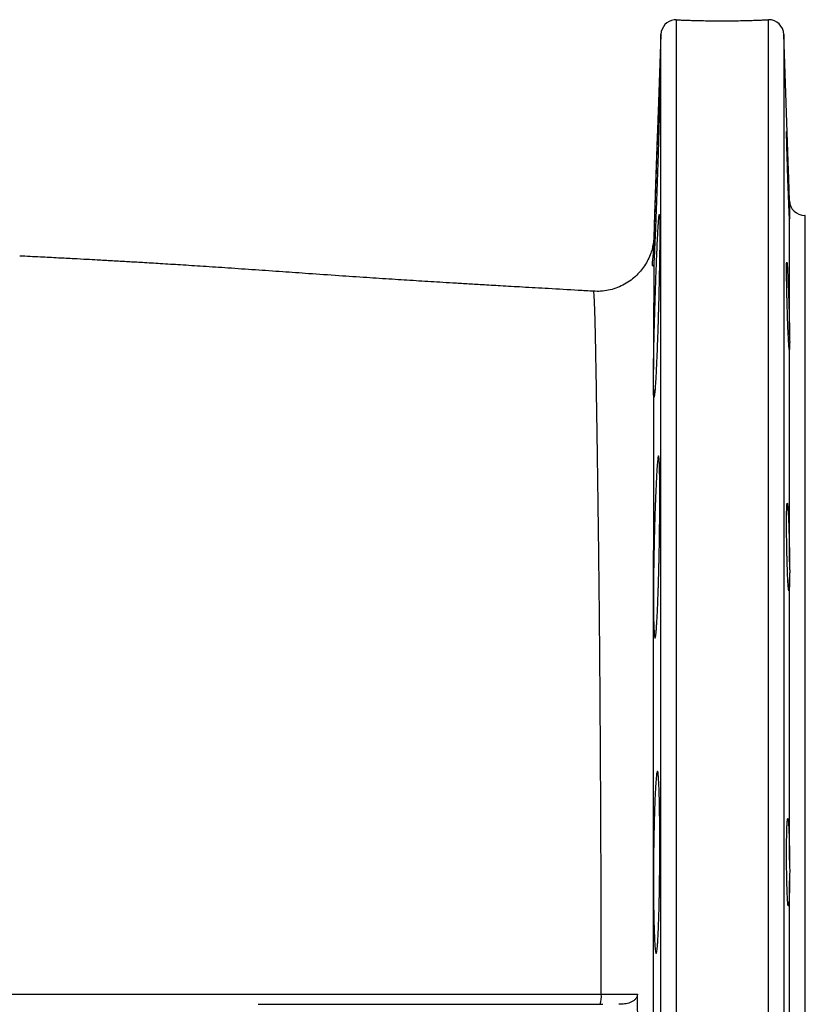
# Model space of a CAD drawing. Header units: millimetres. Extents: x 2318 to 4555, y 961 to 6343.
# Tile 9 of 15: x 4142 to 4555, y 1740 to 2258. Entities that reach past the tile are written whole.
import ezdxf

# ---------------------------------------------------------------- set-up
doc = ezdxf.new("R2010")
doc.units = ezdxf.units.MM
doc.header["$LTSCALE"] = 2

msp = doc.modelspace()

# ---------------------------------------------------------------- linework, layer by layer
at = {"color": 7, "linetype": 'Continuous', "lineweight": 25}
for p, q in [((4486.72, 2258.11), (4485.68, 2258.08)), ((4478.72, 2250.44), (4475.01, 2144.01)), ((4546.32, 2162.88), (4543.26, 2250.44)), ((4554.59, 2155.16), (4554.31, 2155.16)), ((4554.59, 1295.16), (4554.59, 2155.16)), ((4546.33, 2153.38), (4546.32, 2153.35)), ((4546.32, 2092.18), (4546.32, 2153.35)), ((4475.01, 2144.04), (4475.01, 2144.01)), ((4546.32, 1972.96), (4546.32, 2085.98)), ((4546.32, 1816.01), (4546.32, 1963.69)), ((4546.32, 1645.24), (4546.32, 1805.08))]:
    msp.add_line(p, q, dxfattribs=at)
at = {"color": 8, "linetype": 'Continuous', "lineweight": 25}
for p, q in [((4486.72, 2258.11), (4486.72, 1192.16)), ((4535.27, 1192.16), (4535.27, 2258.14)), ((4478.72, 1199.88), (4478.72, 2250.44)), ((4543.26, 2250.44), (4543.26, 1199.88)), ((4546.32, 2155.52), (4546.32, 2162.88)), ((4554.31, 2155.16), (4554.31, 1295.16))]:
    msp.add_line(p, q, dxfattribs=at)
at = {"color": 7, "linetype": 'Continuous', "lineweight": 25}
for centre, radius, start, end in [((4486.72, 2250.16), 8, 97.4341, 178), ((4535.27, 2250.16), 8, 2, 90.0008), ((4554.31, 2163.16), 8, 182, 270), ((4432.89, 1744.2), 14.51, 343.8163, 5.0282)]:
    msp.add_arc(centre, radius, start, end, dxfattribs=at)
for points, knots in [([(4486.72, 2258.11), (4487.14, 2258.09), (4487.66, 2258.06), (4488.92, 2258.01), (4489.65, 2257.98), (4491.32, 2257.92), (4492.24, 2257.89), (4494.24, 2257.82), (4495.32, 2257.79), (4497.64, 2257.73), (4498.86, 2257.7), (4501.38, 2257.65), (4502.69, 2257.63), (4505.41, 2257.6), (4506.78, 2257.58), (4509.55, 2257.57), (4510.94, 2257.57), (4513.74, 2257.58), (4515.13, 2257.59), (4517.83, 2257.62), (4519.15, 2257.64), (4521.09, 2257.67), (4521.72, 2257.69), (4522.95, 2257.71), (4523.55, 2257.73), (4525.3, 2257.77), (4526.41, 2257.81), (4527.96, 2257.85), (4528.46, 2257.87), (4529.41, 2257.9), (4529.86, 2257.92), (4531.14, 2257.97), (4531.91, 2258), (4532.91, 2258.04), (4533.22, 2258.05), (4533.78, 2258.08), (4534.03, 2258.09), (4534.7, 2258.12), (4535.04, 2258.13), (4535.27, 2258.14)], [0, 0, 0, 0, 0.0625, 0.0625, 0.125, 0.125, 0.1875, 0.1875, 0.25, 0.25, 0.3125, 0.3125, 0.375, 0.375, 0.4375, 0.4375, 0.5, 0.5, 0.5625, 0.5625, 0.625, 0.625, 0.65625, 0.65625, 0.6875, 0.6875, 0.75, 0.75, 0.78125, 0.78125, 0.8125, 0.8125, 0.875, 0.875, 0.90625, 0.90625, 0.9375, 0.9375, 1, 1, 1, 1]), ([(4474.97, 2138.8), (4475, 2139.65), (4475.02, 2140.53), (4475.08, 2142.39), (4475.11, 2143.36), (4475.2, 2146.37), (4475.27, 2148.51), (4475.38, 2151.91), (4475.42, 2153.07), (4475.49, 2155.47), (4475.53, 2156.7), (4475.66, 2160.43), (4475.74, 2162.97), (4475.88, 2166.89), (4475.92, 2168.21), (4476.01, 2170.88), (4476.06, 2172.23), (4476.2, 2176.25), (4476.29, 2178.93), (4476.43, 2182.91), (4476.48, 2184.24), (4476.57, 2186.89), (4476.62, 2188.21), (4476.76, 2192.09), (4476.85, 2194.59), (4476.98, 2198.21), (4477.02, 2199.39), (4477.11, 2201.72), (4477.15, 2202.86), (4477.27, 2206.16), (4477.35, 2208.21), (4477.46, 2211.06), (4477.5, 2211.97), (4477.57, 2213.72), (4477.6, 2214.56), (4477.7, 2216.91), (4477.75, 2218.28), (4477.83, 2220.04), (4477.86, 2220.58), (4477.9, 2221.55), (4477.93, 2221.99), (4477.99, 2223.13), (4478.02, 2223.67), (4478.06, 2224.14), (4478.07, 2224.24), (4478.09, 2224.34), (4478.1, 2224.33), (4478.12, 2224.13), (4478.12, 2223.77), (4478.12, 2222.9), (4478.12, 2222.56), (4478.11, 2221.76), (4478.1, 2221.3), (4478.08, 2219.78), (4478.05, 2218.57), (4478.01, 2216.47), (4477.99, 2215.71), (4477.96, 2214.11), (4477.94, 2213.26), (4477.87, 2210.59), (4477.82, 2208.66), (4477.74, 2205.55), (4477.71, 2204.47), (4477.65, 2202.25), (4477.62, 2201.09), (4477.52, 2197.57), (4477.45, 2195.14), (4477.33, 2191.37), (4477.29, 2190.09), (4477.21, 2187.49), (4477.17, 2186.16), (4477.05, 2182.19), (4476.96, 2179.52), (4476.83, 2175.52), (4476.78, 2174.18), (4476.69, 2171.49), (4476.64, 2170.14), (4476.5, 2166.15), (4476.41, 2163.55), (4476.27, 2159.75), (4476.22, 2158.5), (4476.13, 2156.03), (4476.08, 2154.81), (4475.94, 2151.25), (4475.85, 2149), (4475.72, 2145.84), (4475.68, 2144.81), (4475.6, 2142.83), (4475.55, 2141.87), (4475.43, 2139.14), (4475.36, 2137.5), (4475.25, 2135.32), (4475.22, 2134.64), (4475.15, 2133.37), (4475.12, 2132.78), (4475.04, 2131.17), (4474.98, 2130.33), (4474.94, 2129.69)], [0, 0, 0, 0, 0.015625, 0.015625, 0.03125, 0.03125, 0.0625, 0.0625, 0.078125, 0.078125, 0.09375, 0.09375, 0.125, 0.125, 0.140625, 0.140625, 0.15625, 0.15625, 0.1875, 0.1875, 0.203125, 0.203125, 0.21875, 0.21875, 0.25, 0.25, 0.265625, 0.265625, 0.28125, 0.28125, 0.3125, 0.3125, 0.328125, 0.328125, 0.34375, 0.34375, 0.375, 0.375, 0.390625, 0.390625, 0.40625, 0.40625, 0.4375, 0.4375, 0.453125, 0.453125, 0.46875, 0.46875, 0.5, 0.5, 0.515625, 0.515625, 0.53125, 0.53125, 0.5625, 0.5625, 0.578125, 0.578125, 0.59375, 0.59375, 0.625, 0.625, 0.640625, 0.640625, 0.65625, 0.65625, 0.6875, 0.6875, 0.703125, 0.703125, 0.71875, 0.71875, 0.75, 0.75, 0.765625, 0.765625, 0.78125, 0.78125, 0.8125, 0.8125, 0.828125, 0.828125, 0.84375, 0.84375, 0.875, 0.875, 0.890625, 0.890625, 0.90625, 0.90625, 0.9375, 0.9375, 0.953125, 0.953125, 0.96875, 0.96875, 1, 1, 1, 1]), ([(4546.32, 2153.35), (4546.31, 2153.41), (4546.29, 2153.61), (4546.26, 2154.08), (4546.25, 2154.27), (4546.22, 2154.7), (4546.21, 2154.95), (4546.17, 2155.79), (4546.13, 2156.45), (4546.08, 2157.61), (4546.06, 2158.02), (4546.02, 2158.9), (4546, 2159.37), (4545.94, 2160.82), (4545.9, 2161.88), (4545.83, 2163.57), (4545.81, 2164.15), (4545.76, 2165.36), (4545.74, 2165.98), (4545.67, 2167.87), (4545.62, 2169.17), (4545.52, 2171.85), (4545.47, 2173.24), (4545.38, 2176), (4545.33, 2177.38), (4545.26, 2179.45), (4545.24, 2180.15), (4545.19, 2181.52), (4545.17, 2182.19), (4545.11, 2184.18), (4545.07, 2185.46), (4545.02, 2187.33), (4545, 2187.94), (4544.96, 2189.12), (4544.95, 2189.69), (4544.9, 2191.34), (4544.87, 2192.36), (4544.82, 2194.25), (4544.8, 2195.09), (4544.78, 2196.19), (4544.77, 2196.53), (4544.76, 2197.15), (4544.75, 2197.44), (4544.74, 2198.21), (4544.74, 2198.61), (4544.74, 2199.01), (4544.74, 2199.12), (4544.74, 2199.26), (4544.75, 2199.31), (4544.76, 2199.34), (4544.77, 2199.23), (4544.8, 2198.89), (4544.81, 2198.75), (4544.83, 2198.39), (4544.84, 2198.19), (4544.87, 2197.48), (4544.9, 2196.89), (4544.96, 2195.5), (4545, 2194.68), (4545.07, 2192.87), (4545.11, 2191.88), (4545.17, 2190.27), (4545.19, 2189.7), (4545.24, 2188.54), (4545.26, 2187.95), (4545.33, 2186.13), (4545.38, 2184.86), (4545.45, 2182.88), (4545.47, 2182.2), (4545.52, 2180.85), (4545.54, 2180.17), (4545.62, 2178.11), (4545.66, 2176.73), (4545.74, 2174.64), (4545.76, 2173.94), (4545.81, 2172.57), (4545.83, 2171.89), (4545.9, 2169.87), (4545.94, 2168.54), (4546.02, 2165.97), (4546.06, 2164.75), (4546.11, 2163.03), (4546.13, 2162.47), (4546.16, 2161.38), (4546.18, 2160.86), (4546.22, 2159.35), (4546.25, 2158.45), (4546.28, 2157.24), (4546.29, 2156.86), (4546.31, 2156.15), (4546.31, 2155.82), (4546.32, 2155.52)], [0, 0, 0, 0, 0.03125, 0.03125, 0.046875, 0.046875, 0.0625, 0.0625, 0.09375, 0.09375, 0.109375, 0.109375, 0.125, 0.125, 0.15625, 0.15625, 0.171875, 0.171875, 0.1875, 0.1875, 0.21875, 0.21875, 0.25, 0.25, 0.28125, 0.28125, 0.296875, 0.296875, 0.3125, 0.3125, 0.34375, 0.34375, 0.359375, 0.359375, 0.375, 0.375, 0.40625, 0.40625, 0.4375, 0.4375, 0.453125, 0.453125, 0.46875, 0.46875, 0.5, 0.5, 0.515625, 0.515625, 0.53125, 0.53125, 0.5625, 0.5625, 0.578125, 0.578125, 0.59375, 0.59375, 0.625, 0.625, 0.65625, 0.65625, 0.6875, 0.6875, 0.703125, 0.703125, 0.71875, 0.71875, 0.75, 0.75, 0.765625, 0.765625, 0.78125, 0.78125, 0.8125, 0.8125, 0.828125, 0.828125, 0.84375, 0.84375, 0.875, 0.875, 0.90625, 0.90625, 0.921875, 0.921875, 0.9375, 0.9375, 0.96875, 0.96875, 0.984375, 0.984375, 1, 1, 1, 1]), ([(4474.81, 2074.11), (4474.83, 2076.24), (4474.87, 2078.53), (4474.93, 2082.2), (4474.95, 2083.46), (4475.01, 2086.06), (4475.04, 2087.41), (4475.13, 2091.5), (4475.2, 2094.3), (4475.31, 2098.61), (4475.35, 2100.07), (4475.42, 2102.28), (4475.44, 2103.02), (4475.48, 2104.5), (4475.5, 2105.24), (4475.61, 2108.93), (4475.71, 2111.86), (4475.83, 2115.51), (4475.85, 2116.24), (4475.9, 2117.69), (4475.93, 2118.42), (4476, 2120.59), (4476.05, 2122), (4476.21, 2126.18), (4476.31, 2128.85), (4476.46, 2132.71), (4476.52, 2133.98), (4476.62, 2136.4), (4476.67, 2137.57), (4476.82, 2140.93), (4476.92, 2142.99), (4477.06, 2145.81), (4477.11, 2146.69), (4477.2, 2148.33), (4477.29, 2149.86), (4477.37, 2151.14), (4477.43, 2152.02), (4477.45, 2152.3), (4477.49, 2152.82), (4477.51, 2153.07), (4477.61, 2154.21), (4477.68, 2154.86), (4477.77, 2155.42), (4477.8, 2155.55), (4477.86, 2155.66), (4477.88, 2155.64), (4477.96, 2155.39), (4478, 2154.96), (4478.04, 2153.91), (4478.06, 2153.49), (4478.08, 2152.52), (4478.09, 2151.97), (4478.11, 2150.14), (4478.12, 2148.69), (4478.12, 2146.57), (4478.12, 2146.14), (4478.11, 2145.23), (4478.11, 2144.76), (4478.1, 2143.32), (4478.1, 2142.32), (4478.07, 2139.16), (4478.04, 2136.88), (4477.99, 2133.19), (4477.97, 2131.91), (4477.92, 2129.32), (4477.9, 2127.99), (4477.82, 2123.94), (4477.76, 2121.14), (4477.66, 2116.78), (4477.63, 2115.32), (4477.56, 2112.39), (4477.48, 2109.46), (4477.4, 2106.52), (4477.34, 2104.3), (4477.32, 2103.57), (4477.27, 2102.09), (4477.25, 2101.35), (4477.14, 2097.67), (4477.05, 2094.82), (4476.9, 2090.64), (4476.85, 2089.27), (4476.75, 2086.57), (4476.7, 2085.23), (4476.55, 2081.38), (4476.45, 2078.96), (4476.29, 2075.58), (4476.24, 2074.5), (4476.14, 2072.4), (4476.09, 2071.41), (4475.94, 2068.61), (4475.84, 2066.97), (4475.72, 2065.19), (4475.69, 2064.85), (4475.65, 2064.2), (4475.62, 2063.89), (4475.55, 2063), (4475.51, 2062.48), (4475.38, 2061.1), (4475.3, 2060.45), (4475.19, 2059.86), (4475.15, 2059.73), (4475.09, 2059.61), (4475.06, 2059.62), (4474.97, 2059.86), (4474.92, 2060.28), (4474.84, 2061.68), (4474.81, 2062.64), (4474.79, 2063.84)], [0, 0, 0, 0, 0.03125, 0.03125, 0.046875, 0.046875, 0.0625, 0.0625, 0.09375, 0.09375, 0.109375, 0.109375, 0.117188, 0.117188, 0.125, 0.125, 0.15625, 0.15625, 0.164063, 0.164063, 0.171875, 0.171875, 0.1875, 0.1875, 0.21875, 0.21875, 0.234375, 0.234375, 0.25, 0.25, 0.28125, 0.28125, 0.296875, 0.296875, 0.3125, 0.328125, 0.328125, 0.335938, 0.335938, 0.34375, 0.34375, 0.375, 0.375, 0.390625, 0.390625, 0.40625, 0.40625, 0.4375, 0.4375, 0.453125, 0.453125, 0.46875, 0.46875, 0.5, 0.5, 0.507813, 0.507813, 0.515625, 0.515625, 0.53125, 0.53125, 0.5625, 0.5625, 0.578125, 0.578125, 0.59375, 0.59375, 0.625, 0.625, 0.640625, 0.640625, 0.65625, 0.671875, 0.671875, 0.679688, 0.679688, 0.6875, 0.6875, 0.71875, 0.71875, 0.734375, 0.734375, 0.75, 0.75, 0.78125, 0.78125, 0.796875, 0.796875, 0.8125, 0.8125, 0.84375, 0.84375, 0.851563, 0.851563, 0.859375, 0.859375, 0.875, 0.875, 0.90625, 0.90625, 0.921875, 0.921875, 0.9375, 0.9375, 0.96875, 0.96875, 1, 1, 1, 1]), ([(4546.32, 2155.52), (4546.33, 2154.97), (4546.36, 2154.52), (4546.38, 2153.83), (4546.38, 2153.59), (4546.37, 2153.45)], [0, 0, 0, 0, 0.5, 0.5, 1, 1, 1, 1]), ([(4475.01, 2144.04), (4475.01, 2144.04), (4475.01, 2143.97), (4474.99, 2143.64), (4474.94, 2142.86), (4474.84, 2141.75), (4474.62, 2140.16), (4474.19, 2137.97), (4473.35, 2135.09), (4472, 2131.88), (4470.15, 2128.67), (4467.94, 2125.71), (4465.3, 2122.97), (4462.22, 2120.5), (4458.76, 2118.43), (4455.01, 2116.81), (4451.05, 2115.73), (4447.1, 2115.15), (4444.49, 2115.25), (4443.26, 2115.3)], [0, 0, 0, 0, 0.001161, 0.037709, 0.060861, 0.085205, 0.117155, 0.16056, 0.220709, 0.297578, 0.370016, 0.44247, 0.519338, 0.598608, 0.679366, 0.761043, 0.843284, 0.925856, 1, 1, 1, 1]), ([(4474.36, 2128.47), (4474.29, 2128.65), (4474.25, 2129.02), (4474.27, 2130.08), (4474.32, 2130.78), (4474.45, 2132.09), (4474.5, 2132.58), (4474.61, 2133.62), (4474.66, 2134.17), (4474.83, 2135.96), (4474.93, 2137.31), (4474.97, 2138.8)], [0, 0, 0, 0, 0.25, 0.25, 0.5, 0.5, 0.625, 0.625, 0.75, 0.75, 1, 1, 1, 1]), ([(4443.27, 2115.27), (4440.59, 2115.43), (4432.64, 2115.9), (4420.15, 2116.62), (4406.49, 2117.41), (4394.89, 2118.08), (4385.18, 2118.65), (4376.87, 2119.14), (4369.44, 2119.58), (4360.47, 2120.12), (4349.77, 2120.78), (4336.94, 2121.59), (4323.43, 2122.49), (4308.76, 2123.48), (4294.05, 2124.5), (4279.45, 2125.53), (4265.33, 2126.51), (4251.42, 2127.47), (4238.33, 2128.34), (4226.47, 2129.1), (4215.84, 2129.76), (4207.92, 2130.24), (4202.32, 2130.57), (4198.7, 2130.78), (4195.28, 2130.97), (4192.03, 2131.16), (4188.97, 2131.33), (4185.76, 2131.51), (4181.77, 2131.73), (4176.45, 2132.02), (4169.62, 2132.38), (4161.45, 2132.81), (4151.96, 2133.29), (4145.23, 2133.63), (4141.62, 2133.81)], [0, 0, 0, 0, 0.021476, 0.063674, 0.100564, 0.132151, 0.158474, 0.180545, 0.201248, 0.220785, 0.256666, 0.293762, 0.334387, 0.379943, 0.431168, 0.476206, 0.52476, 0.574438, 0.620381, 0.662454, 0.700774, 0.735451, 0.74961, 0.763182, 0.776174, 0.788591, 0.800437, 0.811762, 0.826134, 0.848063, 0.876396, 0.911144, 0.952333, 1, 1, 1, 1]), ([(4474.94, 2129.69), (4474.86, 2129.16), (4474.73, 2128.35), (4474.57, 2128.44), (4474.52, 2128.47)], [0, 0, 0, 0, 0.654309, 1, 1, 1, 1]), ([(4474.94, 2129.69), (4474.94, 2128.22), (4474.93, 2126.63), (4474.92, 2124.07), (4474.92, 2123.19), (4474.92, 2121.37), (4474.91, 2120.44), (4474.9, 2115.62), (4474.89, 2111.36), (4474.86, 2102.04), (4474.85, 2096.98), (4474.83, 2088.8), (4474.83, 2085.98), (4474.82, 2081.61), (4474.82, 2080.13), (4474.81, 2077.15), (4474.81, 2075.64), (4474.81, 2074.11)], [0, 0, 0, 0, 0.125, 0.125, 0.1875, 0.1875, 0.25, 0.25, 0.5, 0.5, 0.75, 0.75, 0.875, 0.875, 0.9375, 0.9375, 1, 1, 1, 1]), ([(4546.32, 2085.98), (4546.31, 2085.51), (4546.29, 2085.17), (4546.26, 2084.83), (4546.25, 2084.75), (4546.22, 2084.65), (4546.21, 2084.63), (4546.17, 2084.66), (4546.13, 2084.81), (4546.08, 2085.22), (4546.06, 2085.39), (4546.02, 2085.79), (4546, 2086.02), (4545.94, 2086.79), (4545.9, 2087.42), (4545.83, 2088.52), (4545.81, 2088.92), (4545.76, 2089.77), (4545.74, 2090.22), (4545.67, 2091.62), (4545.62, 2092.64), (4545.52, 2094.85), (4545.47, 2096.05), (4545.38, 2098.52), (4545.33, 2099.81), (4545.26, 2101.81), (4545.24, 2102.49), (4545.19, 2103.86), (4545.17, 2104.54), (4545.11, 2106.6), (4545.07, 2107.99), (4545.02, 2110.07), (4545, 2110.77), (4544.96, 2112.14), (4544.95, 2112.82), (4544.9, 2114.82), (4544.87, 2116.12), (4544.82, 2118.66), (4544.8, 2119.86), (4544.78, 2121.55), (4544.77, 2122.09), (4544.76, 2123.14), (4544.75, 2123.66), (4544.74, 2125.11), (4544.74, 2125.98), (4544.74, 2127.14), (4544.74, 2127.5), (4544.74, 2128.16), (4544.75, 2128.47), (4544.76, 2129.3), (4544.77, 2129.73), (4544.8, 2130.2), (4544.81, 2130.32), (4544.83, 2130.51), (4544.84, 2130.58), (4544.87, 2130.67), (4544.9, 2130.61), (4544.96, 2130.24), (4545, 2129.92), (4545.07, 2129.06), (4545.11, 2128.52), (4545.17, 2127.52), (4545.19, 2127.16), (4545.24, 2126.39), (4545.26, 2125.98), (4545.33, 2124.68), (4545.38, 2123.72), (4545.45, 2122.13), (4545.47, 2121.58), (4545.52, 2120.45), (4545.54, 2119.87), (4545.62, 2118.08), (4545.66, 2116.83), (4545.74, 2114.86), (4545.76, 2114.19), (4545.81, 2112.85), (4545.83, 2112.18), (4545.9, 2110.14), (4545.94, 2108.75), (4546.02, 2105.95), (4546.06, 2104.58), (4546.11, 2102.54), (4546.13, 2101.87), (4546.16, 2100.53), (4546.18, 2099.87), (4546.22, 2097.92), (4546.25, 2096.69), (4546.28, 2094.92), (4546.29, 2094.35), (4546.31, 2093.24), (4546.31, 2092.7), (4546.32, 2092.18)], [0, 0, 0, 0, 0.03125, 0.03125, 0.046875, 0.046875, 0.0625, 0.0625, 0.09375, 0.09375, 0.109375, 0.109375, 0.125, 0.125, 0.15625, 0.15625, 0.171875, 0.171875, 0.1875, 0.1875, 0.21875, 0.21875, 0.25, 0.25, 0.28125, 0.28125, 0.296875, 0.296875, 0.3125, 0.3125, 0.34375, 0.34375, 0.359375, 0.359375, 0.375, 0.375, 0.40625, 0.40625, 0.4375, 0.4375, 0.453125, 0.453125, 0.46875, 0.46875, 0.5, 0.5, 0.515625, 0.515625, 0.53125, 0.53125, 0.5625, 0.5625, 0.578125, 0.578125, 0.59375, 0.59375, 0.625, 0.625, 0.65625, 0.65625, 0.6875, 0.6875, 0.703125, 0.703125, 0.71875, 0.71875, 0.75, 0.75, 0.765625, 0.765625, 0.78125, 0.78125, 0.8125, 0.8125, 0.828125, 0.828125, 0.84375, 0.84375, 0.875, 0.875, 0.90625, 0.90625, 0.921875, 0.921875, 0.9375, 0.9375, 0.96875, 0.96875, 0.984375, 0.984375, 1, 1, 1, 1]), ([(4546.32, 2092.18), (4546.33, 2091.48), (4546.34, 2090.82), (4546.37, 2089.61), (4546.38, 2089.04), (4546.38, 2088), (4546.37, 2087.53), (4546.34, 2086.68), (4546.33, 2086.3), (4546.32, 2085.98)], [0, 0, 0, 0, 0.25, 0.25, 0.5, 0.5, 0.75, 0.75, 1, 1, 1, 1]), ([(4474.79, 2063.84), (4474.77, 2065.08), (4474.75, 2066.56), (4474.75, 2069.13), (4474.76, 2070.04), (4474.78, 2071.99), (4474.79, 2073.02), (4474.81, 2074.11)], [0, 0, 0, 0, 0.5, 0.5, 0.75, 0.75, 1, 1, 1, 1]), ([(4474.79, 2063.84), (4474.79, 2061.41), (4474.79, 2058.92), (4474.78, 2053.85), (4474.78, 2051.27), (4474.77, 2043.4), (4474.76, 2037.99), (4474.74, 2021.26), (4474.73, 2009.46), (4474.71, 1990.79), (4474.71, 1984.41), (4474.7, 1971.33), (4474.69, 1964.61), (4474.68, 1954.28), (4474.68, 1950.79), (4474.67, 1943.76), (4474.67, 1940.22), (4474.66, 1929.53), (4474.65, 1922.3), (4474.64, 1911.32), (4474.64, 1907.63), (4474.63, 1900.21), (4474.63, 1896.47), (4474.62, 1885.19), (4474.61, 1877.59), (4474.6, 1862.2), (4474.59, 1854.41), (4474.59, 1842.6), (4474.58, 1838.64), (4474.58, 1830.68), (4474.58, 1826.67), (4474.57, 1806.55), (4474.56, 1790.32), (4474.55, 1765.79), (4474.55, 1757.59), (4474.55, 1745.23), (4474.55, 1741.1), (4474.55, 1732.85), (4474.55, 1728.73), (4474.55, 1708.18), (4474.55, 1691.87), (4474.56, 1659.49), (4474.57, 1643.42), (4474.58, 1619.5), (4474.58, 1611.56), (4474.59, 1599.69), (4474.59, 1595.74), (4474.6, 1587.89), (4474.6, 1584), (4474.61, 1572.39), (4474.62, 1564.77), (4474.63, 1553.48), (4474.63, 1549.75), (4474.64, 1542.34), (4474.64, 1538.66), (4474.66, 1520.44), (4474.67, 1506.31), (4474.69, 1485.82), (4474.7, 1479.1), (4474.7, 1469.2), (4474.71, 1465.93), (4474.71, 1459.49), (4474.72, 1456.31), (4474.73, 1440.65), (4474.74, 1428.82), (4474.77, 1406.59), (4474.78, 1396.18), (4474.79, 1386.48)], [0, 0, 0, 0, 0.015625, 0.015625, 0.03125, 0.03125, 0.0625, 0.0625, 0.125, 0.125, 0.15625, 0.15625, 0.1875, 0.1875, 0.203125, 0.203125, 0.21875, 0.21875, 0.25, 0.25, 0.265625, 0.265625, 0.28125, 0.28125, 0.3125, 0.3125, 0.34375, 0.34375, 0.359375, 0.359375, 0.375, 0.375, 0.4375, 0.4375, 0.46875, 0.46875, 0.484375, 0.484375, 0.5, 0.5, 0.5625, 0.5625, 0.625, 0.625, 0.65625, 0.65625, 0.671875, 0.671875, 0.6875, 0.6875, 0.71875, 0.71875, 0.734375, 0.734375, 0.75, 0.75, 0.8125, 0.8125, 0.84375, 0.84375, 0.859375, 0.859375, 0.875, 0.875, 0.9375, 0.9375, 1, 1, 1, 1]), ([(4474.8, 1946.8), (4474.78, 1949.04), (4474.77, 1951.47), (4474.77, 1955.37), (4474.77, 1956.72), (4474.78, 1959.5), (4474.79, 1960.94), (4474.83, 1965.3), (4474.86, 1968.29), (4474.92, 1972.14), (4474.93, 1972.91), (4474.96, 1974.47), (4474.97, 1975.26), (4475.02, 1977.62), (4475.05, 1979.19), (4475.15, 1983.89), (4475.22, 1987), (4475.33, 1990.87), (4475.35, 1991.65), (4475.39, 1993.18), (4475.41, 1993.94), (4475.48, 1996.19), (4475.58, 1999.14), (4475.67, 2001.97), (4475.75, 2004.05), (4475.78, 2004.73), (4475.83, 2006.08), (4475.85, 2006.76), (4475.99, 2010.04), (4476.09, 2012.45), (4476.26, 2015.77), (4476.31, 2016.83), (4476.39, 2018.33), (4476.42, 2018.82), (4476.48, 2019.76), (4476.5, 2020.21), (4476.64, 2022.39), (4476.75, 2023.86), (4476.9, 2025.66), (4476.96, 2026.2), (4477.06, 2027.12), (4477.11, 2027.5), (4477.25, 2028.41), (4477.34, 2028.72), (4477.47, 2028.72), (4477.52, 2028.64), (4477.6, 2028.33), (4477.63, 2028.1), (4477.7, 2027.5), (4477.74, 2027.12), (4477.8, 2026.2), (4477.83, 2025.67), (4477.92, 2023.86), (4477.96, 2022.38), (4478.02, 2019.77), (4478.04, 2018.83), (4478.07, 2016.82), (4478.08, 2015.76), (4478.11, 2012.44), (4478.12, 2010.02), (4478.12, 2006.09), (4478.12, 2004.72), (4478.11, 2001.95), (4478.1, 2000.53), (4478.08, 1997.65), (4478.07, 1996.17), (4478.05, 1993.92), (4478.04, 1993.16), (4478.02, 1991.63), (4478.01, 1990.86), (4477.96, 1986.98), (4477.92, 1983.86), (4477.83, 1979.17), (4477.8, 1977.6), (4477.76, 1975.24), (4477.74, 1974.45), (4477.7, 1972.89), (4477.69, 1972.11), (4477.6, 1968.27), (4477.52, 1965.27), (4477.41, 1961.64), (4477.39, 1960.92), (4477.34, 1959.49), (4477.32, 1958.79), (4477.25, 1956.7), (4477.2, 1955.35), (4477.06, 1951.45), (4476.96, 1949.03), (4476.8, 1945.67), (4476.75, 1944.61), (4476.64, 1942.62), (4476.59, 1941.69), (4476.48, 1939.95), (4476.42, 1939.15), (4476.31, 1937.66), (4476.26, 1936.98), (4476.09, 1935.17), (4475.99, 1934.26), (4475.83, 1933.34), (4475.78, 1933.11), (4475.67, 1932.8), (4475.62, 1932.72), (4475.48, 1932.72), (4475.39, 1933.02), (4475.26, 1933.94), (4475.22, 1934.33), (4475.15, 1935.24), (4475.11, 1935.77), (4475.05, 1936.96), (4475.02, 1937.63), (4474.96, 1939.1), (4474.93, 1939.91), (4474.86, 1942.55), (4474.83, 1944.55), (4474.8, 1946.8)], [0, 0, 0, 0, 0.03125, 0.03125, 0.046875, 0.046875, 0.0625, 0.0625, 0.09375, 0.09375, 0.101562, 0.101562, 0.109375, 0.109375, 0.125, 0.125, 0.15625, 0.15625, 0.164063, 0.164063, 0.171875, 0.171875, 0.1875, 0.203125, 0.203125, 0.210938, 0.210938, 0.21875, 0.21875, 0.25, 0.25, 0.265625, 0.265625, 0.273438, 0.273438, 0.28125, 0.28125, 0.3125, 0.3125, 0.328125, 0.328125, 0.34375, 0.34375, 0.375, 0.375, 0.390625, 0.390625, 0.40625, 0.40625, 0.421875, 0.421875, 0.4375, 0.4375, 0.46875, 0.46875, 0.484375, 0.484375, 0.5, 0.5, 0.53125, 0.53125, 0.546875, 0.546875, 0.5625, 0.5625, 0.578125, 0.578125, 0.585938, 0.585938, 0.59375, 0.59375, 0.625, 0.625, 0.640625, 0.640625, 0.648438, 0.648438, 0.65625, 0.65625, 0.6875, 0.6875, 0.695313, 0.695313, 0.703125, 0.703125, 0.71875, 0.71875, 0.75, 0.75, 0.765625, 0.765625, 0.78125, 0.78125, 0.796875, 0.796875, 0.8125, 0.8125, 0.84375, 0.84375, 0.859375, 0.859375, 0.875, 0.875, 0.90625, 0.90625, 0.921875, 0.921875, 0.9375, 0.9375, 0.953125, 0.953125, 0.96875, 0.96875, 1, 1, 1, 1]), ([(4546.32, 1963.69), (4546.31, 1962.75), (4546.29, 1961.91), (4546.26, 1960.82), (4546.25, 1960.48), (4546.22, 1959.86), (4546.21, 1959.57), (4546.17, 1958.81), (4546.13, 1958.42), (4546.08, 1958.02), (4546.06, 1957.92), (4546.02, 1957.77), (4546, 1957.73), (4545.94, 1957.71), (4545.9, 1957.81), (4545.83, 1958.16), (4545.81, 1958.31), (4545.76, 1958.66), (4545.74, 1958.87), (4545.67, 1959.59), (4545.62, 1960.17), (4545.52, 1961.58), (4545.47, 1962.4), (4545.38, 1964.2), (4545.33, 1965.2), (4545.26, 1966.82), (4545.24, 1967.38), (4545.19, 1968.54), (4545.17, 1969.14), (4545.11, 1970.96), (4545.07, 1972.23), (4545.02, 1974.22), (4545, 1974.89), (4544.96, 1976.25), (4544.95, 1976.93), (4544.9, 1978.98), (4544.87, 1980.37), (4544.82, 1983.16), (4544.8, 1984.54), (4544.78, 1986.56), (4544.77, 1987.23), (4544.76, 1988.55), (4544.75, 1989.2), (4544.74, 1991.13), (4544.74, 1992.34), (4544.74, 1994.07), (4544.74, 1994.62), (4544.74, 1995.71), (4544.75, 1996.23), (4544.76, 1997.73), (4544.77, 1998.63), (4544.8, 1999.84), (4544.81, 2000.22), (4544.83, 2000.92), (4544.84, 2001.25), (4544.87, 2002.13), (4544.9, 2002.61), (4544.96, 2003.31), (4545, 2003.55), (4545.07, 2003.76), (4545.11, 2003.74), (4545.17, 2003.52), (4545.19, 2003.42), (4545.24, 2003.15), (4545.26, 2002.98), (4545.33, 2002.4), (4545.38, 2001.89), (4545.45, 2000.95), (4545.47, 2000.61), (4545.52, 1999.87), (4545.54, 1999.48), (4545.62, 1998.23), (4545.66, 1997.3), (4545.74, 1995.76), (4545.76, 1995.22), (4545.81, 1994.12), (4545.83, 1993.55), (4545.9, 1991.8), (4545.94, 1990.56), (4546.02, 1987.96), (4546.06, 1986.63), (4546.11, 1984.6), (4546.13, 1983.92), (4546.16, 1982.54), (4546.18, 1981.83), (4546.22, 1979.74), (4546.25, 1978.37), (4546.28, 1976.32), (4546.29, 1975.64), (4546.31, 1974.29), (4546.31, 1973.62), (4546.32, 1972.96)], [0, 0, 0, 0, 0.03125, 0.03125, 0.046875, 0.046875, 0.0625, 0.0625, 0.09375, 0.09375, 0.109375, 0.109375, 0.125, 0.125, 0.15625, 0.15625, 0.171875, 0.171875, 0.1875, 0.1875, 0.21875, 0.21875, 0.25, 0.25, 0.28125, 0.28125, 0.296875, 0.296875, 0.3125, 0.3125, 0.34375, 0.34375, 0.359375, 0.359375, 0.375, 0.375, 0.40625, 0.40625, 0.4375, 0.4375, 0.453125, 0.453125, 0.46875, 0.46875, 0.5, 0.5, 0.515625, 0.515625, 0.53125, 0.53125, 0.5625, 0.5625, 0.578125, 0.578125, 0.59375, 0.59375, 0.625, 0.625, 0.65625, 0.65625, 0.6875, 0.6875, 0.703125, 0.703125, 0.71875, 0.71875, 0.75, 0.75, 0.765625, 0.765625, 0.78125, 0.78125, 0.8125, 0.8125, 0.828125, 0.828125, 0.84375, 0.84375, 0.875, 0.875, 0.90625, 0.90625, 0.921875, 0.921875, 0.9375, 0.9375, 0.96875, 0.96875, 0.984375, 0.984375, 1, 1, 1, 1]), ([(4546.32, 1972.96), (4546.33, 1972.07), (4546.34, 1971.21), (4546.37, 1969.54), (4546.38, 1968.74), (4546.38, 1967.18), (4546.37, 1966.43), (4546.34, 1965), (4546.33, 1964.32), (4546.32, 1963.69)], [0, 0, 0, 0, 0.25, 0.25, 0.5, 0.5, 0.75, 0.75, 1, 1, 1, 1]), ([(4475.08, 1781.01), (4475.01, 1783.26), (4474.95, 1785.69), (4474.88, 1789.59), (4474.86, 1790.94), (4474.83, 1793.72), (4474.81, 1795.16), (4474.78, 1799.52), (4474.77, 1802.52), (4474.77, 1806.37), (4474.77, 1807.14), (4474.77, 1808.7), (4474.77, 1809.49), (4474.78, 1811.85), (4474.79, 1813.42), (4474.83, 1818.12), (4474.86, 1821.23), (4474.92, 1825.1), (4474.93, 1825.88), (4474.96, 1827.41), (4474.97, 1828.17), (4475.02, 1830.42), (4475.08, 1833.37), (4475.15, 1836.2), (4475.21, 1838.27), (4475.23, 1838.96), (4475.27, 1840.31), (4475.29, 1840.98), (4475.39, 1844.26), (4475.48, 1846.67), (4475.63, 1849.99), (4475.68, 1851.04), (4475.75, 1852.55), (4475.78, 1853.03), (4475.83, 1853.97), (4475.86, 1854.42), (4475.99, 1856.59), (4476.09, 1858.07), (4476.26, 1859.87), (4476.31, 1860.4), (4476.42, 1861.31), (4476.48, 1861.69), (4476.64, 1862.6), (4476.75, 1862.9), (4476.91, 1862.9), (4476.96, 1862.82), (4477.06, 1862.51), (4477.11, 1862.28), (4477.21, 1861.66), (4477.25, 1861.28), (4477.34, 1860.36), (4477.39, 1859.83), (4477.52, 1858.01), (4477.6, 1856.54), (4477.71, 1853.92), (4477.74, 1852.98), (4477.8, 1850.97), (4477.83, 1849.91), (4477.92, 1846.58), (4477.97, 1844.16), (4478.02, 1840.23), (4478.04, 1838.86), (4478.07, 1836.09), (4478.09, 1833.25), (4478.11, 1830.31), (4478.11, 1828.05), (4478.12, 1827.29), (4478.12, 1825.76), (4478.12, 1824.99), (4478.12, 1821.11), (4478.11, 1817.99), (4478.08, 1813.3), (4478.07, 1811.73), (4478.05, 1809.37), (4478.04, 1808.58), (4478.02, 1807.02), (4478.01, 1806.24), (4477.96, 1802.39), (4477.92, 1799.4), (4477.85, 1795.77), (4477.83, 1795.05), (4477.8, 1793.63), (4477.79, 1792.92), (4477.74, 1790.83), (4477.7, 1789.49), (4477.6, 1785.59), (4477.52, 1783.17), (4477.39, 1779.81), (4477.34, 1778.75), (4477.25, 1776.77), (4477.2, 1775.84), (4477.11, 1774.1), (4477.06, 1773.3), (4476.96, 1771.81), (4476.9, 1771.14), (4476.75, 1769.33), (4476.64, 1768.43), (4476.47, 1767.51), (4476.42, 1767.28), (4476.31, 1766.97), (4476.25, 1766.9), (4476.09, 1766.9), (4475.98, 1767.21), (4475.83, 1768.13), (4475.77, 1768.52), (4475.67, 1769.44), (4475.62, 1769.96), (4475.53, 1771.16), (4475.48, 1771.83), (4475.39, 1773.31), (4475.35, 1774.12), (4475.22, 1776.76), (4475.14, 1778.77), (4475.08, 1781.01)], [0, 0, 0, 0, 0.03125, 0.03125, 0.046875, 0.046875, 0.0625, 0.0625, 0.09375, 0.09375, 0.101563, 0.101563, 0.109375, 0.109375, 0.125, 0.125, 0.15625, 0.15625, 0.164063, 0.164063, 0.171875, 0.171875, 0.1875, 0.203125, 0.203125, 0.210938, 0.210938, 0.21875, 0.21875, 0.25, 0.25, 0.265625, 0.265625, 0.273438, 0.273438, 0.28125, 0.28125, 0.3125, 0.3125, 0.328125, 0.328125, 0.34375, 0.34375, 0.375, 0.375, 0.390625, 0.390625, 0.40625, 0.40625, 0.421875, 0.421875, 0.4375, 0.4375, 0.46875, 0.46875, 0.484375, 0.484375, 0.5, 0.5, 0.53125, 0.53125, 0.546875, 0.546875, 0.5625, 0.578125, 0.578125, 0.585937, 0.585937, 0.59375, 0.59375, 0.625, 0.625, 0.640625, 0.640625, 0.648437, 0.648437, 0.65625, 0.65625, 0.6875, 0.6875, 0.695312, 0.695312, 0.703125, 0.703125, 0.71875, 0.71875, 0.75, 0.75, 0.765625, 0.765625, 0.78125, 0.78125, 0.796875, 0.796875, 0.8125, 0.8125, 0.84375, 0.84375, 0.859375, 0.859375, 0.875, 0.875, 0.90625, 0.90625, 0.921875, 0.921875, 0.9375, 0.9375, 0.953125, 0.953125, 0.96875, 0.96875, 1, 1, 1, 1]), ([(4546.32, 1805.08), (4546.31, 1803.81), (4546.29, 1802.62), (4546.26, 1800.94), (4546.25, 1800.39), (4546.22, 1799.34), (4546.21, 1798.83), (4546.17, 1797.38), (4546.13, 1796.51), (4546.08, 1795.36), (4546.06, 1795.01), (4546.02, 1794.34), (4546, 1794.04), (4545.94, 1793.21), (4545.9, 1792.79), (4545.83, 1792.32), (4545.81, 1792.2), (4545.76, 1792.01), (4545.74, 1791.95), (4545.67, 1791.86), (4545.62, 1791.93), (4545.52, 1792.31), (4545.47, 1792.62), (4545.38, 1793.49), (4545.33, 1794.04), (4545.26, 1795.04), (4545.24, 1795.4), (4545.19, 1796.18), (4545.17, 1796.59), (4545.11, 1797.9), (4545.07, 1798.86), (4545.02, 1800.45), (4545, 1801), (4544.96, 1802.13), (4544.95, 1802.71), (4544.9, 1804.5), (4544.87, 1805.76), (4544.82, 1808.39), (4544.8, 1809.73), (4544.78, 1811.78), (4544.77, 1812.46), (4544.76, 1813.85), (4544.75, 1814.55), (4544.74, 1816.64), (4544.74, 1818.02), (4544.74, 1820.06), (4544.74, 1820.73), (4544.74, 1822.06), (4544.75, 1822.73), (4544.76, 1824.67), (4544.77, 1825.9), (4544.8, 1827.67), (4544.81, 1828.24), (4544.83, 1829.35), (4544.84, 1829.89), (4544.87, 1831.43), (4544.9, 1832.36), (4544.96, 1834.04), (4545, 1834.79), (4545.07, 1836.04), (4545.11, 1836.55), (4545.17, 1837.15), (4545.19, 1837.32), (4545.24, 1837.59), (4545.26, 1837.69), (4545.33, 1837.92), (4545.38, 1837.94), (4545.45, 1837.79), (4545.47, 1837.7), (4545.52, 1837.48), (4545.54, 1837.33), (4545.62, 1836.81), (4545.66, 1836.34), (4545.74, 1835.46), (4545.76, 1835.13), (4545.81, 1834.44), (4545.83, 1834.06), (4545.9, 1832.87), (4545.94, 1831.96), (4546.02, 1829.96), (4546.06, 1828.89), (4546.11, 1827.17), (4546.13, 1826.57), (4546.16, 1825.36), (4546.18, 1824.72), (4546.22, 1822.81), (4546.25, 1821.5), (4546.28, 1819.47), (4546.29, 1818.79), (4546.31, 1817.41), (4546.31, 1816.71), (4546.32, 1816.01)], [0, 0, 0, 0, 0.03125, 0.03125, 0.046875, 0.046875, 0.0625, 0.0625, 0.09375, 0.09375, 0.109375, 0.109375, 0.125, 0.125, 0.15625, 0.15625, 0.171875, 0.171875, 0.1875, 0.1875, 0.21875, 0.21875, 0.25, 0.25, 0.28125, 0.28125, 0.296875, 0.296875, 0.3125, 0.3125, 0.34375, 0.34375, 0.359375, 0.359375, 0.375, 0.375, 0.40625, 0.40625, 0.4375, 0.4375, 0.453125, 0.453125, 0.46875, 0.46875, 0.5, 0.5, 0.515625, 0.515625, 0.53125, 0.53125, 0.5625, 0.5625, 0.578125, 0.578125, 0.59375, 0.59375, 0.625, 0.625, 0.65625, 0.65625, 0.6875, 0.6875, 0.703125, 0.703125, 0.71875, 0.71875, 0.75, 0.75, 0.765625, 0.765625, 0.78125, 0.78125, 0.8125, 0.8125, 0.828125, 0.828125, 0.84375, 0.84375, 0.875, 0.875, 0.90625, 0.90625, 0.921875, 0.921875, 0.9375, 0.9375, 0.96875, 0.96875, 0.984375, 0.984375, 1, 1, 1, 1]), ([(4546.32, 1816.01), (4546.33, 1815.07), (4546.34, 1814.13), (4546.37, 1812.27), (4546.38, 1811.35), (4546.38, 1809.52), (4546.37, 1808.6), (4546.34, 1806.81), (4546.33, 1805.94), (4546.32, 1805.08)], [0, 0, 0, 0, 0.25, 0.25, 0.5, 0.5, 0.75, 0.75, 1, 1, 1, 1]), ([(3916.09, 1745.6), (3935.02, 1745.6), (3954.58, 1745.59), (3984.82, 1745.58), (3995.06, 1745.58), (4010.64, 1745.57), (4015.88, 1745.57), (4026.41, 1745.57), (4031.7, 1745.57), (4058.29, 1745.56), (4079.95, 1745.55), (4123.89, 1745.53), (4146.16, 1745.53), (4179.88, 1745.52), (4191.17, 1745.51), (4213.84, 1745.51), (4225.21, 1745.51), (4248.04, 1745.5), (4259.5, 1745.5), (4282.5, 1745.5), (4294.04, 1745.49), (4328.8, 1745.49), (4352.15, 1745.49), (4381.66, 1745.48), (4387.58, 1745.48), (4399.45, 1745.48), (4405.4, 1745.48), (4423.3, 1745.48), (4435.3, 1745.48), (4447.35, 1745.48)], [0, 0, 0, 0, 0.125, 0.125, 0.1875, 0.1875, 0.21875, 0.21875, 0.25, 0.25, 0.375, 0.375, 0.5, 0.5, 0.5625, 0.5625, 0.625, 0.625, 0.6875, 0.6875, 0.75, 0.75, 0.875, 0.875, 0.90625, 0.90625, 0.9375, 0.9375, 1, 1, 1, 1]), ([(4447.35, 1745.48), (4449.16, 1745.48), (4450.92, 1745.48), (4453.5, 1745.49), (4454.35, 1745.49), (4456.03, 1745.5), (4456.86, 1745.5), (4459.3, 1745.51), (4460.83, 1745.52), (4462.99, 1745.54), (4463.69, 1745.54), (4465.05, 1745.55), (4465.7, 1745.56), (4466.32, 1745.57)], [0, 0, 0, 0, 0.25, 0.25, 0.375, 0.375, 0.5, 0.5, 0.75, 0.75, 0.875, 0.875, 1, 1, 1, 1]), ([(4466.32, 1745.57), (4466.32, 1745.3), (4466.3, 1745.05), (4466.19, 1744.54), (4466.11, 1744.29), (4465.91, 1743.82), (4465.78, 1743.59), (4465.5, 1743.16), (4465.33, 1742.95), (4464.8, 1742.38), (4464.4, 1742.06), (4463.52, 1741.5), (4463.06, 1741.28), (4462.11, 1740.9), (4461.62, 1740.74), (4460.61, 1740.5), (4460.11, 1740.41), (4458.59, 1740.2), (4457.57, 1740.16), (4456.54, 1740.16)], [0, 0, 0, 0, 0.0625, 0.0625, 0.125, 0.125, 0.1875, 0.1875, 0.25, 0.25, 0.375, 0.375, 0.5, 0.5, 0.625, 0.625, 0.75, 0.75, 1, 1, 1, 1]), ([(4266.89, 1740.16), (4296.24, 1740.16), (4326.13, 1740.16), (4371.49, 1740.16), (4386.72, 1740.16), (4417.33, 1740.16), (4432.72, 1740.16), (4448.13, 1740.16)], [0, 0, 0, 0, 0.1393842, 0.1393842, 0.2090763, 0.2090763, 0.2787684, 0.2787684, 0.2787684, 0.2787684])]:
    msp.add_open_spline(points, degree=3, knots=knots, dxfattribs=at)
at = {"color": 8, "linetype": 'Continuous', "lineweight": 25}
for points, knots in [([(4475.01, 2144.01), (4475.01, 2143.77), (4475, 2143.25), (4474.98, 2140.35), (4474.97, 2138.8)], [0, 0, 0, 0, 0.469111, 1, 1, 1, 1]), ([(4447.35, 1745.48), (4447.35, 1751.51), (4447.33, 1763.58), (4447.3, 1781.64), (4447.26, 1799.65), (4447.19, 1821.98), (4447.08, 1848.42), (4446.94, 1873.6), (4446.8, 1893.42), (4446.7, 1908.17), (4446.59, 1922.61), (4446.47, 1936.64), (4446.35, 1950.19), (4446.16, 1967.65), (4445.95, 1984.42), (4445.74, 2000.37), (4445.58, 2012), (4445.43, 2023.12), (4445.23, 2036.68), (4445.01, 2051.91), (4444.74, 2068.22), (4444.5, 2082.47), (4444.26, 2094.2), (4444.03, 2103.36), (4443.79, 2110.08), (4443.54, 2114.02), (4443.37, 2115.66), (4443.27, 2115.22), (4443.26, 2115.2)], [0, 0, 0, 0, 0.030902, 0.061867, 0.093022, 0.124242, 0.178583, 0.233265, 0.261186, 0.289105, 0.317248, 0.34539, 0.372988, 0.400586, 0.456177, 0.484603, 0.513029, 0.541668, 0.570308, 0.623005, 0.676, 0.730004, 0.784398, 0.836516, 0.888988, 0.94258, 0.996562, 1, 1, 1, 1])]:
    msp.add_open_spline(points, degree=3, knots=knots, dxfattribs=at)
at = {"color": 7, "linetype": 'Continuous', "lineweight": 25}
msp.add_open_spline([(4466.89, 1725.16), (4466.54, 1731.95), (4466.34, 1738.76), (4466.32, 1745.57)], degree=3, dxfattribs=at)

doc.saveas('drawing.dxf')
